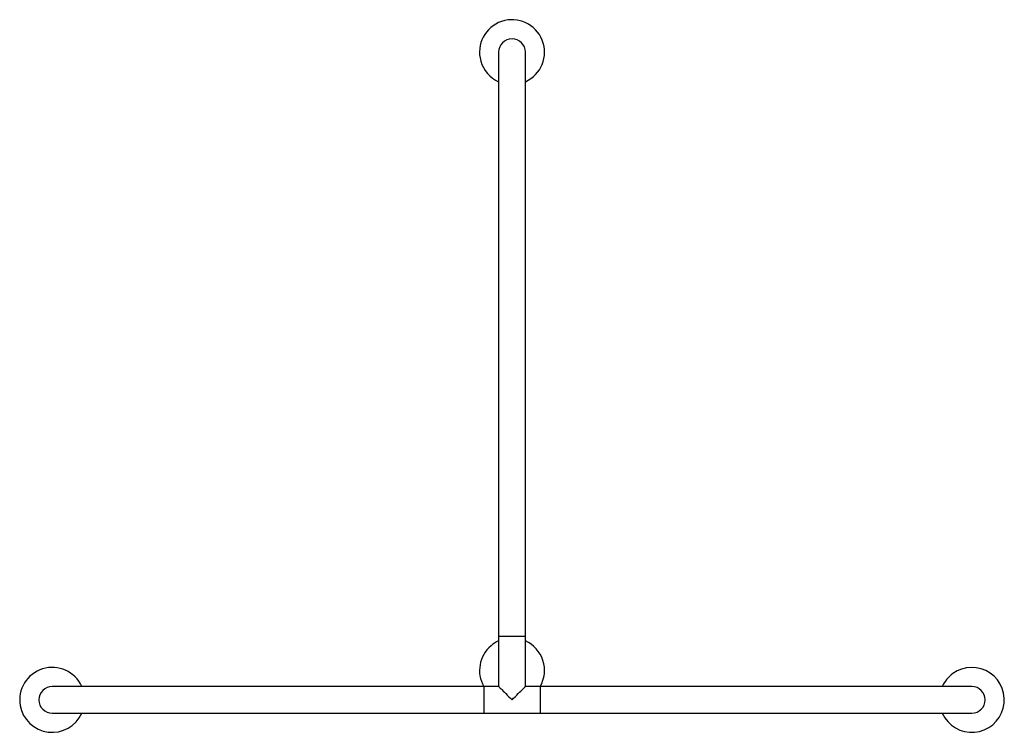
# Model space of a CAD drawing. Header units: millimetres. Extents: x 3058.08 to 3059.37, y 2372.75 to 2373.68.
import ezdxf

# ---------------------------------------------------------------- set-up
doc = ezdxf.new("R2010")
doc.units = ezdxf.units.MM
doc.layers.add('SANINDUSA', color=3, linetype='Continuous')

msp = doc.modelspace()

# ---------------------------------------------------------------- linework, layer by layer
at = {"layer": 'SANINDUSA'}
for p, q in [((3058.7091, 2373.6381), (3058.7091, 2373.5731)), ((3058.7441, 2373.5731), (3058.7441, 2373.6381)), ((3058.7091, 2373.5731), (3058.7091, 2372.8751)), ((3058.7441, 2372.8751), (3058.7441, 2373.5731)), ((3058.7091, 2372.8751), (3058.7091, 2372.8736)), ((3058.7091, 2372.8736), (3058.7091, 2372.8076)), ((3058.7091, 2372.8736), (3058.7441, 2372.8736)), ((3058.7441, 2372.8736), (3058.7441, 2372.8751)), ((3058.7441, 2372.8076), (3058.7441, 2372.8736)), ((3058.1901, 2372.8076), (3058.1251, 2372.8076)), ((3058.6881, 2372.8076), (3058.1901, 2372.8076)), ((3058.6896, 2372.8076), (3058.6881, 2372.8076)), ((3058.7091, 2372.8076), (3058.6896, 2372.8076)), ((3058.6896, 2372.8076), (3058.6896, 2372.7726)), ((3058.7636, 2372.8076), (3058.7441, 2372.8076)), ((3058.7651, 2372.8076), (3058.7636, 2372.8076)), ((3058.7636, 2372.8076), (3058.7636, 2372.7726)), ((3059.2631, 2372.8076), (3058.7651, 2372.8076)), ((3059.3281, 2372.8076), (3059.2631, 2372.8076)), ((3058.1251, 2372.7726), (3058.1901, 2372.7726)), ((3058.1901, 2372.7726), (3058.6881, 2372.7726)), ((3058.6881, 2372.7726), (3058.6896, 2372.7726)), ((3058.6896, 2372.7726), (3058.7636, 2372.7726)), ((3058.7636, 2372.7726), (3058.7651, 2372.7726)), ((3058.7651, 2372.7726), (3059.2631, 2372.7726)), ((3059.2631, 2372.7726), (3059.3281, 2372.7726))]:
    msp.add_line(p, q, dxfattribs=at)
at = {"layer": 'SANINDUSA', "flags": 128}
for points in [[(3058.7091, 2372.8076), (3058.7092, 2372.8075), (3058.7096, 2372.8071), (3058.7102, 2372.8065), (3058.7111, 2372.8056), (3058.7122, 2372.8045), (3058.7135, 2372.8032), (3058.715, 2372.8017), (3058.7166, 2372.8001), (3058.7184, 2372.7983), (3058.7204, 2372.7963), (3058.7224, 2372.7943), (3058.7245, 2372.7922), (3058.7266, 2372.7901)], [(3058.7266, 2372.7901), (3058.7287, 2372.7922), (3058.7308, 2372.7943), (3058.7328, 2372.7963), (3058.7347, 2372.7983), (3058.7365, 2372.8001), (3058.7382, 2372.8017), (3058.7397, 2372.8032), (3058.741, 2372.8045), (3058.7421, 2372.8056), (3058.7429, 2372.8065), (3058.7436, 2372.8071), (3058.7439, 2372.8075), (3058.7441, 2372.8076)]]:
    msp.add_lwpolyline(points, dxfattribs=at)
at = {"layer": 'SANINDUSA'}
for centre, radius, start, end in [((3058.7266, 2373.6381), 0.0425, 294.3157, 195.8971), ((3058.7266, 2373.6381), 0.0175, 0, 180), ((3058.7266, 2373.6381), 0.0425, 195.8971, 245.6843), ((3058.7266, 2372.8286), 0.0425, 130.3287, 209.6116), ((3058.7266, 2372.8286), 0.0425, 114.3157, 130.3287), ((3058.7266, 2372.8286), 0.0425, 330.3884, 65.6843), ((3058.1251, 2372.7901), 0.0425, 24.3157, 190.0774), ((3059.3281, 2372.7901), 0.0425, 204.3157, 126.1175), ((3059.3281, 2372.7901), 0.0425, 126.1175, 155.6843), ((3058.1251, 2372.7901), 0.0175, 90, 270), ((3059.3281, 2372.7901), 0.0175, 270, 90), ((3058.1251, 2372.7901), 0.0425, 190.0774, 335.6843)]:
    msp.add_arc(centre, radius, start, end, dxfattribs=at)

doc.saveas('drawing.dxf')
